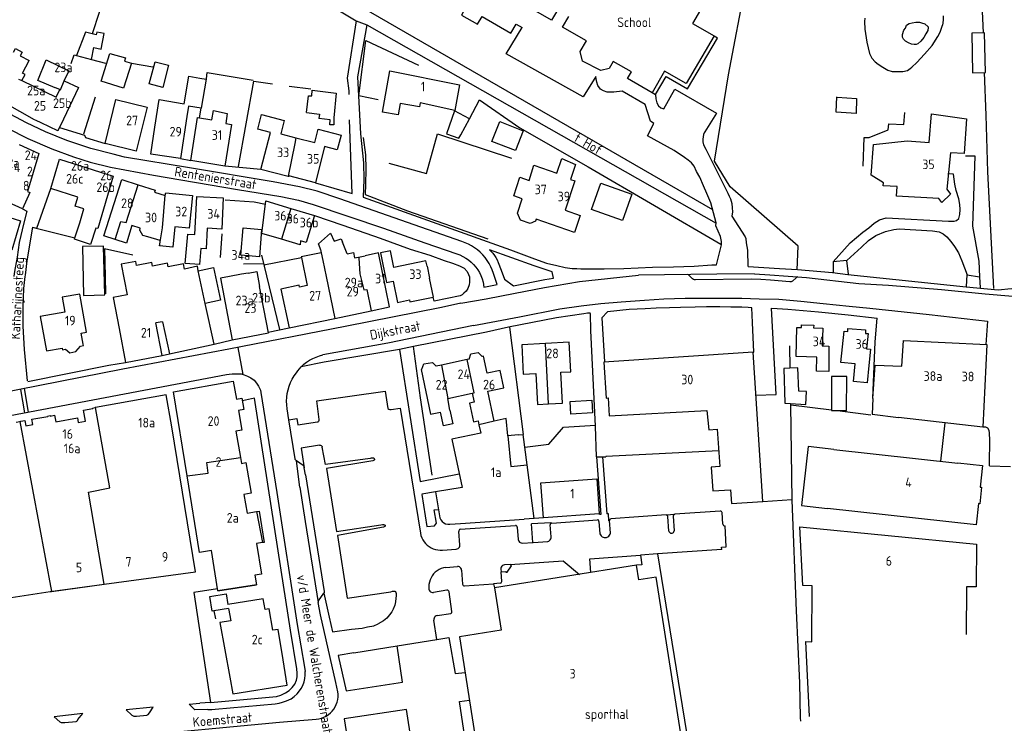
# Model space of a CAD drawing. Header units: metres. Extents: x 233829 to 239427, y 444283 to 448222.
# Tile 73 of 171: x 236238 to 236494, y 444884 to 445067. Entities that reach past the tile are written whole.
import ezdxf

# ---------------------------------------------------------------- set-up
doc = ezdxf.new("R2010")
doc.units = ezdxf.units.M
doc.header["$MEASUREMENT"] = 0
for name, color, linetype in [('DAKRAND', 4, 'Continuous'), ('DAKRAND-BYG', 4, 'Continuous'), ('FUNKTIEAAND', 253, 'Continuous'), ('HEG', 253, 'Continuous'), ('HEK', 253, 'Continuous'), ('HOOFDGEBOUW', 4, 'Continuous'), ('HUISNUMMER', 253, 'Continuous'), ('KANTVERH', 253, 'Continuous'), ('KANTWATER', 153, 'Continuous'), ('KNTONVERHARD', 253, 'Continuous'), ('MUUR', 253, 'Continuous'), ('OVLIJNOBJ', 253, 'Continuous'), ('RASTER', 253, 'Continuous'), ('STRAATNAAM', 253, 'Continuous'), ('TUSSENMUUR', 253, 'Continuous')]:
    doc.layers.add(name, color=color, linetype=linetype)
doc.styles.get("Standard").update_dxf_attribs({"font": 'iso.shx'})

msp = doc.modelspace()

# ---------------------------------------------------------------- linework, layer by layer
at = {"layer": 'DAKRAND'}
for p, q in [((236249.54, 445050.89), (236253.26, 445049.1)), ((236252.32, 445010.08), (236253.57, 445013.97)), ((236326.11, 445005.06), (236327.84, 445005.42)), ((236284.42, 445001.52), (236288.36, 445002.34)), ((236288.36, 445002.34), (236290.18, 444993.84)), ((236343.9, 445002.69), (236344.52, 444999.63)), ((236275.14, 444988.28), (236273.37, 444987.94)), ((236367.63, 444958.84), (236368.89, 444958.93)), ((236292.29, 444913.74), (236288.49, 444913.14))]:
    msp.add_line(p, q, dxfattribs=at)
for points in [[(236244.83, 445056.28), (236250.76, 445053.45), (236249.56, 445050.95)], [(236273.13, 445038.85), (236274.22, 445046.04), (236280.71, 445044.89), (236281.99, 445052.08), (236284.83, 445051.57), (236286.42, 445051.29), (236285.15, 445043.76)], [(236249.56, 445050.95), (236249.53, 445050.89), (236249.54, 445050.89)], [(236285.15, 445043.76), (236281.85, 445044.26), (236281.44, 445041.57)], [(236336.92, 445044.94), (236336.42, 445042.05), (236332.34, 445042.75), (236332.84, 445045.64)], [(236462.55, 445024.38), (236459.36, 445026.36), (236459.98, 445034.34), (236468.78, 445035.23), (236474.43, 445034.82), (236475.05, 445042.25), (236484.15, 445040.99), (236483.53, 445031.94)], [(236257.8, 445012.6), (236256.42, 445008.32), (236252.19, 445009.68), (236252.32, 445010.08)], [(236269.17, 445012), (236269.92, 445010.8), (236271.22, 445010.41), (236274.43, 445009.45), (236274.29, 445008.03)], [(236285.04, 445007.31), (236284.7, 445003.18), (236281, 445003.39), (236281.73, 445010.98), (236283.52, 445010.9)], [(236316.4, 445006.7), (236315.7, 445008.52), (236318.81, 445011.32), (236319.73, 445009.16), (236321.59, 445009.79), (236321.88, 445008.96)], [(236316.34, 445006.19), (236311.18, 445005.11), (236311.22, 445004.92)], [(236323.13, 445005.91), (236324.76, 445006.25), (236325.05, 445004.84), (236326.11, 445005.06)], [(236280.8, 445001.95), (236280.54, 445003.3), (236276.57, 445002.54), (236276.39, 445003.45), (236272.48, 445002.7), (236272.29, 445003.64), (236268.34, 445002.88), (236268.14, 445003.93), (236264.38, 445003.21), (236265.91, 444995.26), (236262.27, 444994.56), (236263.82, 444986.47)], [(236311.22, 445004.92), (236312.73, 444997.71), (236310.74, 444997.29)], [(236297.38, 445000.92), (236299.62, 445001.35), (236300.36, 444997.39)], [(236453.27, 444985.73), (236453.33, 444986.53), (236457.94, 444986.13), (236457.9, 444985.25)], [(236249.03, 444981.42), (236249.1, 444981), (236249.9, 444981.15), (236251, 444980.22), (236252.56, 444980.5), (236253.78, 444981.96), (236254.53, 444982.1), (236254.48, 444982.41)], [(236354.86, 444978.55), (236355.3, 444979.9), (236357.18, 444980.31), (236358.2, 444979.26)], [(236342.5, 444975.93), (236343.05, 444977.31), (236345.28, 444977.67), (236346.28, 444976.73)], [(236459.85, 444968.3), (236460.41, 444977), (236467.38, 444976.74)], [(236459.85, 444968.3), (236459.68, 444964.21), (236466.51, 444963.39)], [(236349.86, 444965.31), (236350.62, 444961.73), (236348.13, 444961.2), (236347.37, 444964.78)], [(236449.7, 444955.06), (236442.98, 444955.81), (236441.29, 444940.51), (236448.02, 444939.76)], [(236288.49, 444913.14), (236288.03, 444913.07), (236287.42, 444916.89), (236291.65, 444917.56), (236292.1, 444914.77)]]:
    msp.add_lwpolyline(points, dxfattribs=at)
at = {"layer": 'DAKRAND-BYG'}
for p, q in [((236252.77, 445057.43), (236256.64, 445056.4)), ((236352.67, 445036.83), (236354.92, 445041.01)), ((236438.38, 444967.04), (236442.41, 444966.74))]:
    msp.add_line(p, q, dxfattribs=at)
for points in [[(236256.82, 445063.09), (236255.1, 445063.52), (236252.77, 445057.43)], [(236256.64, 445056.4), (236257.26, 445059.48), (236259.15, 445059.09), (236259.95, 445063.14), (236257.99, 445063.52), (236257.82, 445062.85), (236256.82, 445063.09)], [(236489.12, 445053.05), (236488.89, 445063.34), (236485.54, 445063.27), (236485.76, 445052.98), (236489.12, 445053.05)], [(236265, 445048.91), (236259.14, 445050.73), (236261.39, 445057.96), (236265.45, 445056.83), (236265.22, 445055.98), (236267.01, 445055.44), (236265, 445048.91)], [(236275.16, 445049.12), (236271.67, 445050.04), (236273.18, 445055.82), (236276.68, 445054.9), (236275.16, 445049.12)], [(236312.58, 445042.6), (236313.07, 445046.99), (236313.92, 445046.92), (236314.05, 445048.46), (236320.3, 445047.68), (236319.67, 445041.28), (236319.67, 445039.44), (236318.63, 445039.41), (236318.66, 445040.7), (236315.78, 445041.06)], [(236312.58, 445042.6), (236315.92, 445042.18), (236315.78, 445041.06)], [(236354.92, 445041.01), (236351.06, 445043.04), (236348.99, 445037.06), (236352.17, 445035.92), (236352.67, 445036.83)], [(236366.86, 445032.72), (236360.78, 445035.11), (236362.8, 445040.25), (236368.88, 445037.86), (236366.86, 445032.72)], [(236394.76, 445014.6), (236386.66, 445017.47), (236389.08, 445024.27), (236397.17, 445021.4), (236394.76, 445014.6)], [(236300.89, 445012.25), (236300.31, 445005.16), (236295.48, 445005.55), (236296.06, 445012.64), (236300.89, 445012.25)], [(236260.08, 444995.25), (236259.78, 445007.93), (236254.29, 445007.8), (236254.59, 444995.12), (236260.08, 444995.25)], [(236438.26, 444976.21), (236436.71, 444976.15), (236436.95, 444967.15), (236438.38, 444967.04)], [(236442.41, 444966.74), (236442.55, 444970.18), (236440.58, 444970.26), (236440.34, 444976.3), (236438.26, 444976.21)], [(236452.99, 444965.18), (236453.02, 444974.07), (236449.08, 444974.08), (236449.04, 444965.19), (236452.99, 444965.18)], [(236381.11, 444967.52), (236386.73, 444967.87), (236386.94, 444964.64), (236381.32, 444964.29), (236381.11, 444967.52)]]:
    msp.add_lwpolyline(points, dxfattribs=at)
at = {"layer": 'HEG'}
for p, q in [((236308.01, 445049.43), (236313.66, 445048.76)), ((236254.69, 445037.05), (236257.68, 445046.68)), ((236489.16, 445041.97), (236489.62, 445027.21)), ((236459.85, 444968.3), (236460.39, 444983.01)), ((236345.19, 444948.43), (236342.23, 444968.48)), ((236450.63, 444965.18), (236459.32, 444964.11))]:
    msp.add_line(p, q, dxfattribs=at)
for points in [[(236294.84, 445028.58), (236298.89, 445050.77), (236303.75, 445050.12)], [(236333.96, 445029.43), (236343.74, 445026.82), (236346.6, 445037.05), (236365.86, 445030.73)], [(236327.32, 445036.16), (236327.91, 445031.64), (236327.99, 445027.91), (236327.93, 445023.89), (236327.78, 445021.31), (236338.79, 445017.05), (236359.69, 445009.78)], [(236438.38, 444966.69), (236438.46, 444966.69), (236449.04, 444965.38)]]:
    msp.add_lwpolyline(points, dxfattribs=at)
at = {"layer": 'HEK'}
for p, q in [((236267.07, 445055.48), (236272.57, 445054.47)), ((236489.62, 445027.21), (236491.17, 444996.89)), ((236342.23, 444968.48), (236340.37, 444981.79))]:
    msp.add_line(p, q, dxfattribs=at)
for points in [[(236440.15, 445001.77), (236440.42, 445007.88), (236422.73, 445023.34), (236418.68, 445029.96), (236422.27, 445052.41), (236426.87, 445076.54), (236433.94, 445113.78)], [(236240.53, 445083.65), (236260.46, 445074.22), (236256.82, 445063.09)], [(236331.2, 445045.9), (236326.16, 445047), (236328.01, 445061.38), (236341.64, 445054.92)], [(236286.52, 445051.34), (236286.76, 445053.02), (236298.65, 445051.07)]]:
    msp.add_lwpolyline(points, dxfattribs=at)
at = {"layer": 'HOOFDGEBOUW'}
for p, q in [((236238.59, 445058.29), (236238.13, 445057.37)), ((236238.13, 445057.37), (236240.44, 445056.15)), ((236281.44, 445041.57), (236279.79, 445030.7)), ((236483.53, 445031.94), (236479.97, 445032.14)), ((236307.79, 445026), (236300.68, 445027.84)), ((236308.48, 445017.69), (236314.61, 445015.85)), ((236323.13, 445005.91), (236321.88, 445008.96)), ((236297.38, 445000.92), (236295.63, 445000.59)), ((236292.51, 445000), (236290.21, 444999.57)), ((236295.63, 445000.59), (236292.51, 445000)), ((236302.65, 444985.35), (236300.36, 444997.39)), ((236290.18, 444993.84), (236286.24, 444993)), ((236319.9, 444989.13), (236329.38, 444991.11)), ((236244.95, 444980.68), (236249.03, 444981.42)), ((236459.23, 444981.13), (236458.79, 444976.93)), ((236354.32, 444978.43), (236347.62, 444977.02)), ((236354.86, 444978.55), (236354.32, 444978.43)), ((236347.62, 444977.02), (236346.28, 444976.73)), ((236378.71, 444975.16), (236381.28, 444975.29)), ((236281.52, 444948.22), (236277.99, 444970.06)), ((236359.67, 444970.24), (236363.87, 444971.13)), ((236361.33, 444962.44), (236359.67, 444970.24)), ((236349.29, 444968.32), (236355.65, 444969.67)), ((236349.86, 444965.31), (236349.29, 444968.32)), ((236257.71, 444965.98), (236257.57, 444965.96)), ((236237.01, 444962.19), (236237.98, 444962.35)), ((236367.63, 444958.84), (236364.91, 444958.65)), ((236369.92, 444951.11), (236368.89, 444958.93)), ((236371.76, 444937.17), (236369.92, 444951.11)), ((236352.57, 444935.82), (236369.17, 444936.99)), ((236371.76, 444937.17), (236369.17, 444936.99)), ((236259.96, 444920.08), (236283.65, 444923.32)), ((236246.22, 444918.19), (236259.91, 444920.07)), ((236259.91, 444920.07), (236259.96, 444920.08)), ((236245.92, 444918.15), (236246.22, 444918.19))]:
    msp.add_line(p, q, dxfattribs=at)
for points in [[(236409.82, 445075.09), (236416.18, 445071.41), (236412.88, 445065.79), (236418.54, 445062.52)], [(236377.78, 445069.26), (236376.22, 445066.62), (236369.76, 445070.35)], [(236418.54, 445062.52), (236411.26, 445050.13), (236405.68, 445053.35), (236402.4, 445047.76), (236396.01, 445051.46), (236397.03, 445053.2), (236392.33, 445055.92), (236391.22, 445054.03), (236389.05, 445053.53), (236384.29, 445056), (236383.71, 445058.48), (236385.35, 445061.26), (236379.15, 445064.84), (236380.73, 445067.55)], [(236236.37, 445058.29), (236236.89, 445059.23), (236238.59, 445058.29)], [(236238.54, 445050.91), (236239.36, 445052.48), (236238.7, 445052.83), (236240.44, 445056.15)], [(236248.38, 445048.6), (236247.3, 445049.04), (236247.18, 445049.08), (236242.65, 445050.94), (236244.83, 445056.28)], [(236332.84, 445045.64), (236334.18, 445053.45), (236352.3, 445049.84), (236351.15, 445043.16), (236342.1, 445045.1), (236341.9, 445044.09), (236336.92, 445044.94)], [(236238.54, 445050.91), (236247.45, 445046.65), (236248.38, 445048.6)], [(236253.26, 445049.1), (236249.34, 445040.89), (236248.32, 445038.76)], [(236248.32, 445038.76), (236247.92, 445037.94), (236247.89, 445037.87), (236243.57, 445039.93), (236242.24, 445040.57), (236241.86, 445040.75), (236234.19, 445045.07)], [(236271.14, 445044.03), (236268.3, 445032.56), (236260.17, 445034.59), (236262.99, 445046.05), (236271.14, 445044.03)], [(236293.05, 445039.53), (236291.32, 445028.72), (236282.43, 445030.15), (236284.22, 445041.33), (236287.96, 445040.73), (236288.35, 445043.18), (236291.95, 445042.36), (236291.54, 445039.77), (236293.05, 445039.53)], [(236300.68, 445027.84), (236303.17, 445037.47), (236299.86, 445038.32), (236300.82, 445042.08), (236306.77, 445040.56), (236305.88, 445037.08), (236309.79, 445036.08)], [(236279.79, 445030.7), (236279.78, 445030.66), (236272.06, 445031.83), (236273.13, 445038.85)], [(236309.79, 445036.08), (236314.71, 445034.82), (236315.61, 445038.3), (236321.54, 445036.78), (236320.56, 445032.96), (236317.25, 445033.8), (236314.87, 445024.39)], [(236237.8, 445034.32), (236242.93, 445031.95), (236239.97, 445022.09), (236240.58, 445021.81), (236238.66, 445017.63), (236235.1, 445019.27), (236234.1, 445015.93)], [(236479.97, 445032.14), (236479.08, 445022.69), (236480.05, 445021.42), (236477.76, 445019.23), (236476.96, 445020.28), (236465.93, 445020.9), (236466.17, 445023.41), (236462.48, 445023.61), (236462.55, 445024.38)], [(236253.57, 445013.97), (236254.63, 445017.56), (236252.41, 445018.27), (236253.11, 445020.66), (236246.09, 445022.92), (236248.33, 445030.53), (236262.29, 445026.05), (236258.29, 445012.45), (236257.8, 445012.6)], [(236383.71, 445015.86), (236382.25, 445011.45), (236372.24, 445014.91), (236372.06, 445014.36), (236370.7, 445013.79), (236368.19, 445014.66), (236367.43, 445016.49), (236368.67, 445020.23), (236366.45, 445021), (236368.05, 445025.82), (236370.41, 445025), (236371.7, 445028.91), (236377.66, 445026.84), (236378.94, 445030.7), (236382.51, 445029.15), (236381.22, 445025.23), (236382.33, 445024.84), (236379.8, 445017.22), (236383.71, 445015.86)], [(236262.83, 445009.6), (236259.85, 445010.55), (236264.51, 445025.19), (236268.8, 445023.83)], [(236268.8, 445023.83), (236273.16, 445022.44), (236273, 445021.94), (236275.76, 445021.06), (236275.8, 445021.17)], [(236314.87, 445024.39), (236307.97, 445026.18), (236307.92, 445025.96), (236307.79, 445026)], [(236275.8, 445021.17), (236275.98, 445021.76), (236282.93, 445021.05), (236282.07, 445012.55), (236278.3, 445012.93), (236277.77, 445007.67), (236274.29, 445008.03)], [(236283.52, 445010.9), (236284.02, 445020.77), (236290.91, 445020.43), (236290.5, 445012.35), (236286.68, 445012.54), (236286.42, 445007.24), (236285.04, 445007.31)], [(236306.08, 445009.7), (236300.97, 445011.23), (236302, 445019.64), (236308.48, 445017.69)], [(236234.1, 445015.93), (236234.05, 445015.77), (236238.22, 445014.52), (236235.93, 445006.9)], [(236314.61, 445015.85), (236312.5, 445008.83), (236311.02, 445009.28), (236310.89, 445008.25), (236306.08, 445009.7)], [(236269.17, 445012), (236269.31, 445012.59), (236267.17, 445013.27), (236265.71, 445008.69), (236262.83, 445009.6)], [(236316.4, 445006.7), (236316.25, 445006.64), (236316.34, 445006.19)], [(236329.38, 444991.11), (236334.17, 444992.11), (236331.24, 445006.13), (236327.84, 445005.42)], [(236343.9, 445002.69), (236343.61, 445004.08), (236335.26, 445002.38), (236334.39, 445006.66), (236331.79, 445006.13), (236333.35, 444998.48), (236335.07, 444998.84), (236336.2, 444993.29), (236339.32, 444993.93), (236339.42, 444993.42), (236345.51, 444994.66)], [(236284.42, 445001.52), (236284.18, 445002.67), (236280.8, 445001.95)], [(236290.21, 444999.57), (236293.24, 444983.57), (236302.65, 444985.35)], [(236345.51, 444994.66), (236345.53, 444994.67), (236344.52, 444999.63)], [(236310.74, 444997.29), (236310.64, 444997.77), (236305.89, 444996.77), (236308, 444986.65), (236319.9, 444989.13)], [(236254.48, 444982.41), (236253.95, 444985.31), (236255.36, 444985.56), (236253.58, 444995.44), (236249.02, 444994.61), (236249.71, 444990.77), (236243.33, 444989.62), (236244.95, 444980.68)], [(236275.14, 444988.28), (236276.92, 444979.92), (236288.51, 444982.4), (236286.24, 444993)], [(236263.82, 444986.47), (236265.51, 444977.69), (236274.99, 444979.51), (236273.37, 444987.94)], [(236448.38, 444975.32), (236445.14, 444975.44), (236445.22, 444979.02), (236439.87, 444979.22), (236440.06, 444986.81), (236441.27, 444986.76), (236441.29, 444987.48), (236444.43, 444987.36), (236444.41, 444986.68), (236446.78, 444986.59), (236446.66, 444982.01), (236448.34, 444981.94), (236448.38, 444975.32)], [(236455.25, 444977.31), (236451.53, 444977.7), (236452.38, 444985.83), (236453.27, 444985.73)], [(236381.28, 444975.29), (236380.89, 444982.92), (236374.72, 444982.61)], [(236457.9, 444985.25), (236458.56, 444985.18), (236458.14, 444981.24), (236459.23, 444981.13)], [(236467.38, 444976.74), (236467.81, 444983.37), (236489.44, 444982.36)], [(236374.72, 444982.61), (236368.54, 444982.29), (236368.93, 444974.66), (236372.19, 444974.82)], [(236431.21, 444941.58), (236428.7, 444980.32), (236389.83, 444977.8), (236390.43, 444968.43), (236390.95, 444968.46), (236391.25, 444963.79), (236416.67, 444965.17), (236417.16, 444960.2), (236419.36, 444960.34), (236419.99, 444950.66), (236417.79, 444950.52), (236418.19, 444944.29), (236422.82, 444944.59), (236423.05, 444941.05), (236431.21, 444941.58)], [(236489.44, 444982.36), (236488.45, 444960.87), (236466.51, 444963.39)], [(236363.87, 444971.13), (236362.93, 444975.59), (236359.54, 444974.87), (236358.59, 444979.34), (236358.2, 444979.26)], [(236342.5, 444975.93), (236342.33, 444975.89), (236344.8, 444964.23), (236347.37, 444964.78)], [(236375.51, 444966.92), (236379.12, 444967.1), (236378.71, 444975.16)], [(236458.79, 444976.93), (236458.32, 444972.4), (236454.77, 444972.77), (236455.25, 444977.31)], [(236277.99, 444970.06), (236293.5, 444972.79), (236294.32, 444968.15), (236295.76, 444968.4), (236296.27, 444965.48), (236294.83, 444965.23), (236295.73, 444960.1), (236294.15, 444959.82), (236295.35, 444952.98)], [(236372.19, 444974.82), (236372.6, 444966.77), (236375.51, 444966.92)], [(236283.65, 444923.32), (236277.53, 444960.97), (236276.05, 444969.26), (236257.71, 444965.98)], [(236355.65, 444969.67), (236356.14, 444967.38), (236354.95, 444967.13), (236355.99, 444962.27), (236357.17, 444962.52), (236357.38, 444961.52)], [(236241.12, 444962.91), (236245.25, 444963.65), (236245.23, 444963.76), (236245.87, 444963.87), (236245.89, 444963.76), (236247.04, 444963.97), (236247.34, 444962.3), (236252.98, 444963.3), (236253.2, 444962.08), (236255.07, 444962.41), (236254.55, 444965.32), (236256.99, 444965.75), (236256.97, 444965.85), (236257.57, 444965.96)], [(236237.98, 444962.35), (236238.25, 444962.4), (236239.33, 444962.59), (236239.57, 444961.25), (236241.36, 444961.57), (236241.12, 444962.91)], [(236364.91, 444958.65), (236364.45, 444963.16), (236361.33, 444962.44)], [(236357.38, 444961.52), (236357.85, 444959.33), (236350.36, 444957.73), (236353.03, 444945.23), (236346.08, 444944.04), (236347.18, 444937.33), (236347.44, 444936.81), (236347.79, 444936.39), (236348.22, 444936.02), (236348.73, 444935.78), (236349.26, 444935.65), (236349.84, 444935.63), (236352.57, 444935.82)], [(236449.7, 444955.06), (236481.92, 444951.51), (236481.93, 444951.61), (236488.36, 444950.9), (236487.74, 444945.29), (236488.07, 444945.25), (236487.6, 444940.97), (236487.26, 444941.01), (236486.65, 444935.5), (236448.02, 444939.76)], [(236295.35, 444952.98), (236295.62, 444951.46), (236296.77, 444951.66), (236298.17, 444943.72), (236296.29, 444943.38), (236297.14, 444938.56), (236299.53, 444938.92)], [(236289.5, 444918.37), (236287.81, 444928.81), (236284.74, 444928.34), (236281.52, 444948.22)], [(236373.49, 444946.43), (236388.02, 444947.49), (236388.68, 444938.35), (236374.15, 444937.29), (236373.49, 444946.43)], [(236299.53, 444938.92), (236300.21, 444939.03), (236301.52, 444930.95), (236301.09, 444930.89)], [(236443.38, 444885.74), (236442.4, 444905.15), (236443.91, 444905.14), (236444.01, 444919.69), (236441.65, 444919.71), (236440.86, 444934.94), (236486.73, 444930.47), (236486.65, 444919.38), (236484.15, 444919.4), (236484.06, 444907.02)], [(236301.09, 444930.89), (236299.52, 444930.65), (236300.81, 444922.67), (236299.13, 444922.41), (236299.54, 444919.89)], [(236405.99, 444876.48), (236405.37, 444880.48), (236409.87, 444881.19), (236403.49, 444921.91), (236398.98, 444921.2), (236398.39, 444924.99), (236361.42, 444919.11), (236363.15, 444908.1), (236352.35, 444906.38), (236358.94, 444864.34), (236376.19, 444867.08), (236375.48, 444871.63), (236376.45, 444871.78)], [(236299.54, 444919.89), (236299.54, 444919.89), (236289.5, 444918.35), (236289.5, 444918.37)], [(236230.76, 444918.3), (236231.19, 444915.96), (236245.92, 444918.15)], [(236306.45, 444900.42), (236305.19, 444908.32), (236303.81, 444908.1), (236302.81, 444913.65), (236301.76, 444913.48), (236301.27, 444916.23), (236292.1, 444914.77)], [(236292.29, 444913.74), (236292.86, 444910.54), (236290.01, 444910.09), (236292.57, 444895.89)], [(236292.57, 444895.89), (236293.35, 444891.59), (236307.5, 444893.85), (236306.45, 444900.42)]]:
    msp.add_lwpolyline(points, dxfattribs=at)
at = {"layer": 'KANTVERH'}
for p, q in [((236364.51, 445057.91), (236368.63, 445064.71)), ((236279.79, 445030.7), (236282.43, 445030.15)), ((236300.68, 445027.84), (236291.32, 445028.72)), ((236242.42, 445012.56), (236246.09, 445022.92)), ((236412.91, 444999.42), (236411.97, 445000.36)), ((236428.21, 444999.32), (236413.67, 444999.16)), ((236438.2, 444998.65), (236433.23, 444999.08)), ((236439.9, 444999.68), (236438.94, 444998.84)), ((236352.7, 444993.13), (236347.65, 444991.95)), ((236347.65, 444991.95), (236322.64, 444987.01)), ((236322.64, 444987.01), (236292.33, 444981.15)), ((236302.6, 444985.54), (236308, 444986.65)), ((236288.51, 444982.4), (236293.24, 444983.57)), ((236292.33, 444981.15), (236264.77, 444975.97)), ((236294.73, 444981.61), (236296.01, 444974.58)), ((236336.74, 444981.07), (236317.15, 444977.74)), ((236274.99, 444979.51), (236276.92, 444979.92)), ((236317.15, 444977.74), (236311.19, 444976.56)), ((236264.77, 444975.97), (236218.58, 444966.82)), ((236238.15, 444970.7), (236239.21, 444964.61)), ((236239.13, 444970.89), (236240.2, 444964.79)), ((236307.97, 444962.77), (236307.51, 444965.67)), ((236336.92, 444965.82), (236342.15, 444933.3)), ((236309.57, 444952.66), (236307.97, 444962.77)), ((236478.52, 444962.01), (236477.42, 444952.01)), ((236309.96, 444952.16), (236309.81, 444952.27)), ((236311.67, 444950.93), (236309.96, 444952.16)), ((236310.79, 444945.29), (236309.96, 444952.16)), ((236387.98, 444953.13), (236389.08, 444938.22)), ((236387.98, 444953.13), (236390.39, 444953.13)), ((236389.55, 444953.13), (236390.63, 444938.34)), ((236311.94, 444950.32), (236311.91, 444950.55)), ((236312.26, 444948.48), (236311.94, 444950.32)), ((236490.18, 444950.84), (236495.64, 444950.65)), ((236312.26, 444948.48), (236317.13, 444918.15)), ((236342.13, 444946.72), (236352.27, 444948.77)), ((236346.08, 444944.04), (236342.52, 444943.43)), ((236374.15, 444937.29), (236371.77, 444937.14)), ((236376.32, 444935.96), (236388.18, 444936.82)), ((236391.04, 444938.37), (236390.63, 444938.34)), ((236406.11, 444938.07), (236408.3, 444938.23)), ((236420.79, 444935.65), (236420.61, 444938.67)), ((236352.52, 444934.34), (236366.89, 444935.33)), ((236367.34, 444934.92), (236367.62, 444931.72)), ((236371.39, 444930.94), (236371.04, 444935.75)), ((236376.14, 444932.34), (236375.91, 444935.47)), ((236388.6, 444936.36), (236388.83, 444933.15)), ((236391.56, 444933.37), (236391.33, 444936.59)), ((236352.4, 444930.26), (236352.13, 444933.8)), ((236347.91, 444928.93), (236351.49, 444929.18)), ((236403.78, 444928), (236399.36, 444927.59)), ((236348.77, 444924.41), (236351.79, 444924.65)), ((236363.1, 444923.99), (236363.15, 444923.33)), ((236352.88, 444923.74), (236353.14, 444920.08)), ((236245.92, 444918.15), (236259.91, 444920.07)), ((236362.93, 444920.3), (236361.21, 444920.19)), ((236315.68, 444915.79), (236317.03, 444917.72)), ((236349.08, 444918.5), (236345.57, 444917.93)), ((236350.38, 444912.97), (236349.61, 444918.12)), ((236346.5, 444911.91), (236350.05, 444912.47)), ((236346.46, 444905.74), (236345.67, 444910.74)), ((236346.46, 444905.74), (236349.6, 444906.24)), ((236324.82, 444902.28), (236336.09, 444904.08)), ((236336.09, 444904.08), (236346.46, 444905.74)), ((236265.04, 444880.43), (236305.51, 444884.2)), ((236305.51, 444884.2), (236315.1, 444885.01))]:
    msp.add_line(p, q, dxfattribs=at)
for points in [[(236350.86, 445076.68), (236356.07, 445073.73), (236352.87, 445067.88), (236356.98, 445065.58), (236358.23, 445067.56), (236365.67, 445063.27), (236367.06, 445065.6), (236368.63, 445064.71)], [(236325.48, 445066.41), (236323.08, 445051.54), (236323.55, 445048.25), (236323.58, 445047.31)], [(236328.26, 445065.42), (236325.82, 445051.93), (236326.11, 445047), (236326.6, 445037.1), (236327.38, 445029.57), (236327.48, 445025.2), (236327.29, 445020.67), (236365.63, 445006.97), (236371.8, 445004.57), (236374.92, 445003.47), (236377.61, 445002.86), (236379.79, 445002.36), (236381.63, 445002.11), (236382.82, 445002.1), (236383.86, 445002.05), (236389.97, 445001.98), (236395.09, 445002.06), (236402.55, 445002.44), (236407.96, 445002.57), (236413.38, 445002.7), (236417.95, 445003.03), (236419.14, 445003.03)], [(236403.28, 445047.29), (236406.03, 445051.96), (236411.64, 445048.81), (236419.38, 445061.96), (236418.52, 445062.46)], [(236419.14, 445003.03), (236420.45, 445008.29), (236420.5, 445009.14), (236420.16, 445010.43), (236419.57, 445011.82), (236418.98, 445013.22), (236419.08, 445013.96), (236417.7, 445019.13), (236416.67, 445021.57), (236415.78, 445023.56), (236414.79, 445025.85), (236413.95, 445027.34), (236413.36, 445028.69), (236412.62, 445029.53), (236411.83, 445030.23), (236410.88, 445030.93), (236408.11, 445032.73), (236401.26, 445036.53), (236402.86, 445039.8), (236401.97, 445040.4), (236400.59, 445044.72), (236394.59, 445048.17), (236392.45, 445047.93), (236390.76, 445047.94), (236389.77, 445048.29), (236388.98, 445048.69), (236388.33, 445049.63), (236388.04, 445050.53), (236387.89, 445051.42), (236387.8, 445051.97), (236384.5, 445046.66), (236364.51, 445057.91)], [(236352.93, 445009.12), (236335.37, 445015.28), (236321.22, 445020.2), (236315.29, 445022.15), (236310.71, 445023.34), (236303.85, 445024.59), (236282.11, 445028.27), (236265.19, 445031.06), (236262.29, 445031.84), (236256.48, 445033.31), (236250.22, 445035.37), (236244.68, 445037.58), (236239.77, 445039.91), (236220.22, 445050.21)], [(236218.61, 445047.07), (236234.8, 445038.6), (236240.09, 445035.88), (236246.36, 445033.19), (236251.94, 445031.13), (236256.27, 445029.76), (236261.62, 445028.45), (236272.78, 445026.34), (236294.61, 445022.66), (236305.84, 445020.81), (236310.46, 445019.83), (236314.3, 445018.76), (236332.55, 445012.56), (236343.32, 445008.81), (236351.62, 445005.92)], [(236402.42, 445047.81), (236403.28, 445047.29), (236403.38, 445046.16), (236403.67, 445045.16), (236404.07, 445044.37), (236404.66, 445043.87), (236405.46, 445043.57), (236408.3, 445048.68), (236419.17, 445042.43), (236416.12, 445037.62), (236415.97, 445037.32), (236415.77, 445036.88), (236415.67, 445036.28), (236415.57, 445035.73), (236415.61, 445035.04), (236415.81, 445034.24), (236416.35, 445033.1), (236421.79, 445022.35)], [(236314.87, 445024.39), (236324.42, 445021.58), (236323.69, 445040.69)], [(236248.32, 445038.76), (236254.84, 445036.7), (236255.07, 445036.1), (236260.16, 445034.6)], [(236483.87, 445031.35), (236486.3, 445031.39), (236485.7, 445013.11), (236487.36, 445004.01), (236487.55, 444999.95)], [(236449.5, 445003.83), (236453.89, 445008.78), (236457.18, 445011.51), (236458.77, 445012.65), (236460.17, 445013.88), (236461.56, 445014.77), (236463.3, 445015.22), (236479.49, 445014.37), (236480.14, 445014.37), (236480.93, 445014.41), (236481.58, 445014.56), (236482.18, 445015.06), (236482.43, 445016.1), (236482.53, 445017.39), (236482.44, 445018.73), (236482.14, 445020.17), (236481.5, 445022.36), (236481.11, 445024), (236480.77, 445026.64), (236479.28, 445026.69)], [(236421.79, 445022.35), (236422.08, 445021.7), (236422.43, 445020.91), (236422.82, 445020.16), (236423.17, 445018.97), (236423.26, 445017.87), (236423.31, 445016.83), (236423.11, 445015.69), (236426.62, 445010.36), (236426.77, 445009.91), (236426.91, 445008.77), (236427.2, 445006.88), (236427.29, 445002.61)], [(236291.36, 445019.96), (236298.91, 445019.4), (236301.9, 445018.85)], [(236427.39, 445002.61), (236435.58, 445002.09), (236440.25, 445001.82), (236449.3, 445001.1), (236453.27, 445000.54), (236484.11, 444997.31), (236492.36, 444996.59), (236495.74, 444996.88), (236501.64, 444996.32), (236512.47, 444995.34), (236517.24, 444994.97), (236520.17, 444995.06), (236522.66, 444995.35), (236525.54, 444995.99), (236527.98, 444996.78), (236530.22, 444997.77), (236532.76, 444999.1), (236535.45, 445000.98), (236537.64, 445002.76), (236541.23, 445006.92), (236544.22, 445010.79), (236550.3, 445020.44)], [(236238.66, 445017.63), (236239.79, 445017.03), (236239.03, 445013.97)], [(236239.03, 445013.97), (236237.83, 445008.82), (236237.3, 445005.05), (236236.8, 445002.28), (236236.51, 445000.79), (236236.46, 445000)], [(236314.61, 445015.85), (236321.96, 445013.38), (236331.68, 445009.99), (236339.53, 445007.14), (236344.66, 445005.53), (236348.32, 445004.21), (236350.54, 445003.47), (236352.31, 445002.78), (236353.54, 445002.16), (236354.32, 445001.35), (236354.7, 445000.55), (236354.93, 444999.9), (236354.97, 444999.15), (236354.96, 444998.55), (236354.84, 444997.86), (236354.52, 444996.87), (236354.06, 444996.18), (236353.5, 444995.65), (236353.05, 444995.26), (236352.54, 444995.02), (236345.76, 444993.6), (236345.51, 444994.66)], [(236239.4, 445000), (236239.44, 445000.38), (236239.92, 445004.1), (236241.37, 445012.83), (236242.42, 445012.56)], [(236453.08, 445004.22), (236456.87, 445007.68), (236458.71, 445009.37), (236460.6, 445010.7), (236463.09, 445011.74), (236465.23, 445012.23), (236466.62, 445012.42), (236475.31, 445011.9), (236477.05, 445011.64), (236478.14, 445011.09), (236479.08, 445010.3), (236480.07, 445009.1), (236481.01, 445007.81), (236482.1, 445006.21), (236482.99, 445004.12), (236484.37, 445000.44)], [(236361.15, 445000.84), (236360.84, 445001.72), (236360.46, 445002.57), (236360.03, 445003.4), (236359.53, 445004.19), (236358.98, 445004.94), (236358.37, 445005.64), (236357.71, 445006.31), (236357.01, 445006.92), (236356.27, 445007.47), (236355.48, 445007.98), (236354.66, 445008.42), (236353.81, 445008.8), (236352.93, 445009.12)], [(236351.62, 445005.92), (236352.44, 445005.62), (236353.23, 445005.25), (236353.98, 445004.81), (236354.7, 445004.31), (236355.37, 445003.76), (236355.99, 445003.14), (236356.56, 445002.48), (236357.07, 445001.77), (236357.52, 445001.03), (236357.9, 445000.24), (236358.22, 444999.43), (236358.46, 444998.59)], [(236362.42, 445003.69), (236363.2, 445001.64), (236364.04, 444999.3), (236366.39, 444997.6), (236374.56, 444999.24), (236376.76, 444999.61), (236376.46, 445001.19), (236371.72, 445002.82), (236360.15, 445006.99), (236360.99, 445006.05)], [(236360.99, 445006.05), (236361.43, 445005.51), (236361.82, 445004.93), (236362.15, 445004.33), (236362.42, 445003.69)], [(236453.52, 445000.59), (236453.08, 445004.22), (236449.5, 445003.83), (236449.54, 445001.1)], [(236358.46, 444998.59), (236358.7, 444997.25), (236362.14, 444997.9), (236361.15, 445000.84)], [(236429.02, 445000.71), (236419.24, 445000.65), (236398.85, 445000.35)], [(236429.02, 445000.71), (236433.05, 445000.45), (236442.54, 444999.73), (236456.19, 444998.24), (236463.89, 444997.77), (236477.7, 444996.64), (236489.03, 444995.56), (236511.68, 444993.6), (236515.25, 444993.29), (236518.93, 444993.13), (236521.11, 444993.22), (236523.25, 444993.46), (236524.89, 444993.71), (236526.09, 444994.1), (236527.68, 444994.69), (236528.82, 444995.09), (236530.02, 444995.58), (236530.91, 444995.92), (236532.1, 444996.42), (236533.25, 444997.06), (236534.39, 444997.8), (236535.84, 444998.74), (236537.28, 444999.83), (236537.48, 445000)], [(236240.04, 444972.88), (236239.23, 444981.05), (236238.86, 444987.12), (236238.87, 444992.29), (236239.07, 444996.86), (236239.4, 445000)], [(236352.7, 444993.13), (236359.25, 444994.23), (236366.8, 444995.68), (236374.44, 444997.18), (236383.51, 444998.74), (236398.85, 445000.35)], [(236411.97, 445000.36), (236411.86, 445000.46), (236411.73, 445000.54)], [(236413.67, 444999.16), (236413.4, 444999.19), (236413.14, 444999.28), (236412.91, 444999.42)], [(236433.23, 444999.08), (236430.72, 444999.22), (236428.21, 444999.32)], [(236438.94, 444998.84), (236438.78, 444998.73), (236438.6, 444998.66), (236438.4, 444998.63), (236438.2, 444998.65)], [(236440.29, 444999.9), (236440.08, 444999.81), (236439.9, 444999.68)], [(236484.18, 444997.41), (236484.37, 445000.44), (236487.56, 444999.95), (236487.69, 444997.05)], [(236355.99, 444987.28), (236367.92, 444989.53), (236378.46, 444991.58), (236383.93, 444992.41), (236389.1, 444993.04), (236394.37, 444993.47), (236400.48, 444993.9), (236405.45, 444994.18), (236411.02, 444994.36), (236415.89, 444994.35), (236421, 444994.38), (236425.72, 444994.37), (236430.24, 444994.25), (236435.36, 444994.09), (236441.12, 444993.57), (236446.89, 444993.01), (236453.69, 444992.34), (236459.01, 444991.78), (236474.5, 444990.19), (236489.65, 444988.4), (236489.17, 444982.38)], [(236387.98, 444953.13), (236387.72, 444961.17), (236386.44, 444985.96), (236386.39, 444990.34), (236386.27, 444990.49), (236386.04, 444990.52), (236385.6, 444990.49), (236384.63, 444990.35)], [(236428.7, 444980.32), (236428.91, 444980.35), (236428.51, 444988.07), (236428.34, 444991.86), (236427.43, 444991.93), (236425.78, 444992.03), (236422.93, 444992.08), (236420, 444992.11), (236416.56, 444992.11), (236413.57, 444992.05), (236409.78, 444991.93), (236406.9, 444991.9), (236403.46, 444991.78), (236400.58, 444991.63), (236396.44, 444991.43), (236390.83, 444990.83), (236389.32, 444989.26), (236390.02, 444977.82)], [(236429.42, 444969.19), (236434.69, 444969.34), (236433.45, 444991.82), (236434.94, 444991.74), (236437.7, 444991.52), (236445.65, 444990.83), (236453.37, 444990.06), (236460.97, 444989.2)], [(236384.63, 444990.35), (236377.54, 444989.27), (236365.07, 444986.82), (236359.36, 444985.55), (236340.37, 444981.79)], [(236355.99, 444987.28), (236333.7, 444982.69), (236316.79, 444979.63)], [(236340.37, 444981.79), (236336.74, 444981.07), (236342.13, 444946.72)], [(236240.09, 444972.77), (236261.11, 444976.95), (236265.51, 444977.69)], [(236311.19, 444976.56), (236311.86, 444977.2), (236312.59, 444977.77), (236313.36, 444978.28), (236314.17, 444978.72), (236315.02, 444979.1), (236315.89, 444979.4), (236316.79, 444979.63)], [(236309.91, 444975), (236310.3, 444975.55), (236310.73, 444976.07), (236311.19, 444976.56)], [(236185.55, 444954.47), (236291.75, 444974.53), (236292.4, 444974.64), (236293.19, 444974.69), (236293.89, 444974.74), (236294.72, 444974.74), (236295.54, 444974.7), (236296.36, 444974.49), (236297.24, 444974.13), (236298.05, 444973.65), (236298.9, 444973.09), (236299.54, 444972.29), (236300.09, 444971.49), (236300.55, 444970.52), (236300.7, 444969.84), (236304.85, 444943.93), (236310.11, 444909.56), (236312.04, 444898.5), (236312.2, 444897.35)], [(236307.51, 444965.67), (236307.4, 444966.65), (236307.37, 444967.64), (236307.42, 444968.63), (236307.55, 444969.61), (236307.76, 444970.58), (236308.04, 444971.53), (236308.4, 444972.45), (236308.84, 444973.34), (236309.34, 444974.19), (236309.91, 444975)], [(236315.88, 444962.9), (236315.21, 444967.69), (236333, 444970.24), (236333.7, 444965.74)], [(236287.55, 444889.34), (236304.72, 444890.87), (236305.87, 444891.27), (236307.11, 444891.82), (236308.02, 444892.43), (236308.85, 444893.24), (236309.53, 444894.09), (236309.98, 444895.11), (236310.11, 444895.99), (236310.11, 444896.93), (236310.04, 444898.08), (236308.42, 444908.1), (236305.97, 444923.72), (236298.99, 444968.37), (236295.87, 444967.74)], [(236333.7, 444965.74), (236333.93, 444965.53), (236334.25, 444965.47), (236334.58, 444965.5), (236336.92, 444965.82)], [(236307.97, 444962.77), (236310.05, 444963.11), (236310.32, 444961.45), (236315.37, 444962.22)], [(236315.37, 444962.22), (236315.55, 444962.28), (236315.7, 444962.39), (236315.81, 444962.54), (236315.87, 444962.71), (236315.88, 444962.9)], [(236490.18, 444950.84), (236490.2, 444958.12), (236490.18, 444958.67), (236490.18, 444959.38), (236490.07, 444960.04), (236489.75, 444960.61), (236489.17, 444960.9), (236488.45, 444960.87)], [(236315.97, 444956.16), (236311.18, 444955.4), (236311.94, 444950.32)], [(236315.97, 444956.16), (236316.15, 444956.16), (236316.33, 444956.11), (236316.48, 444956), (236316.59, 444955.85), (236316.65, 444955.68)], [(236330.24, 444952.59), (236330.21, 444952.64), (236330.12, 444952.7), (236330.03, 444952.79), (236329.98, 444952.82), (236329.8, 444952.85), (236329.65, 444952.85), (236329.39, 444952.8), (236329.09, 444952.77), (236317.48, 444951.17), (236316.65, 444955.68)], [(236419.73, 444954.72), (236390.39, 444953.27), (236390.39, 444953.13)], [(236309.81, 444952.27), (236309.7, 444952.38), (236309.61, 444952.51), (236309.57, 444952.66)], [(236330.24, 444952.59), (236330.24, 444952.5), (236330.21, 444952.41), (236330.12, 444952.32), (236330, 444952.23), (236329.79, 444952.12), (236317.77, 444950.17), (236320.36, 444933.76), (236331.88, 444935.48), (236332.29, 444935.56), (236332.56, 444935.56), (236332.7, 444935.53), (236332.85, 444935.53), (236332.97, 444935.41), (236333, 444935.29), (236332.97, 444935.15), (236332.94, 444935.06), (236332.76, 444934.97), (236332.58, 444934.91), (236320.61, 444932.76), (236323.11, 444916.47), (236334.44, 444918.13), (236334.94, 444918.27), (236335.29, 444918.3), (236335.52, 444918.27), (236335.73, 444918.18), (236335.81, 444917.94), (236335.84, 444917.62), (236335.84, 444917.06), (236335.8, 444916.47), (236335.73, 444915.51), (236335.55, 444914.6)], [(236311.91, 444950.55), (236311.86, 444950.7), (236311.78, 444950.83), (236311.67, 444950.93)], [(236310.79, 444945.29), (236312.18, 444936.38), (236315.58, 444915.34)], [(236342.53, 444943.36), (236343.84, 444935.06), (236345.82, 444935.22), (236346.38, 444935.96), (236345.74, 444939.38), (236346.82, 444939.52)], [(236388.6, 444936.36), (236388.57, 444936.52), (236388.48, 444936.67), (236388.35, 444936.77), (236388.18, 444936.82)], [(236389.08, 444938.22), (236388.75, 444938.2), (236388.68, 444938.35)], [(236391.34, 444936.78), (236391.33, 444936.59), (236391.17, 444936.57), (236391.04, 444938.37)], [(236391.72, 444937.05), (236391.56, 444937.01), (236391.43, 444936.92), (236391.34, 444936.78)], [(236406.8, 444933.86), (236406.54, 444937.66), (236406.51, 444937.77), (236406.46, 444937.85), (236406.39, 444937.94), (236406.3, 444938), (236406.21, 444938.04), (236406.11, 444938.07), (236391.72, 444937.05)], [(236420.09, 444939.04), (236408.3, 444938.23), (236408.18, 444938.2), (236408.08, 444938.15), (236408.01, 444938.08), (236407.95, 444937.96), (236407.92, 444937.87), (236407.91, 444937.75), (236408.15, 444933.91)], [(236420.61, 444938.67), (236420.53, 444938.83), (236420.42, 444938.95), (236420.26, 444939.02), (236420.09, 444939.04)], [(236352.52, 444934.34), (236352.36, 444934.26), (236352.23, 444934.14), (236352.15, 444933.98), (236352.13, 444933.8)], [(236367.34, 444934.92), (236367.29, 444935.08), (236367.19, 444935.21), (236367.05, 444935.3), (236366.89, 444935.33)], [(236376.32, 444935.96), (236376.08, 444936.04), (236371.04, 444935.75)], [(236376.32, 444935.96), (236376.15, 444935.91), (236376.02, 444935.8), (236375.93, 444935.65), (236375.91, 444935.47)], [(236420.52, 444929.05), (236420.48, 444929.67), (236421.7, 444929.78), (236421.39, 444935.21)], [(236420.79, 444935.65), (236420.86, 444935.46), (236421, 444935.31), (236421.19, 444935.22), (236421.39, 444935.21)], [(236342.15, 444933.3), (236342.3, 444932.71), (236342.52, 444932.14), (236342.79, 444931.6), (236343.13, 444931.09), (236343.52, 444930.62), (236343.96, 444930.2), (236344.44, 444929.83), (236344.96, 444929.52), (236345.52, 444929.27), (236346.1, 444929.09), (236346.7, 444928.97), (236347.3, 444928.91), (236347.91, 444928.93)], [(236367.62, 444931.72), (236367.67, 444931.47), (236367.78, 444931.23), (236367.94, 444931.03), (236368.15, 444930.88), (236368.39, 444930.78), (236368.65, 444930.75)], [(236375.3, 444931.2), (236375.55, 444931.27), (236375.77, 444931.41), (236375.95, 444931.6), (236376.08, 444931.83), (236376.14, 444932.08), (236376.14, 444932.34)], [(236388.83, 444933.15), (236388.96, 444932.86), (236389.15, 444932.61), (236389.39, 444932.41), (236389.67, 444932.27), (236389.97, 444932.2), (236390.29, 444932.19), (236390.59, 444932.25), (236390.88, 444932.37), (236391.13, 444932.56), (236391.33, 444932.8), (236391.48, 444933.07), (236391.56, 444933.37)], [(236406.8, 444933.86), (236406.87, 444933.66), (236407, 444933.48), (236407.18, 444933.36), (236407.39, 444933.3), (236407.61, 444933.31), (236407.81, 444933.38), (236407.98, 444933.52), (236408.09, 444933.7), (236408.15, 444933.91)], [(236351.49, 444929.18), (236351.76, 444929.22), (236352, 444929.33), (236352.2, 444929.51), (236352.33, 444929.73), (236352.4, 444929.99), (236352.4, 444930.26)], [(236368.65, 444930.75), (236371.45, 444930.94), (236375.3, 444931.2)], [(236420.52, 444929.05), (236403.78, 444928), (236411.89, 444878.35)], [(236386.52, 444923.1), (236386.18, 444926.64), (236399.36, 444927.59), (236399.77, 444925.12), (236398.39, 444924.99)], [(236348.77, 444924.41), (236348.17, 444924.3), (236347.59, 444924.12), (236347.04, 444923.87), (236346.52, 444923.55), (236346.04, 444923.18), (236345.61, 444922.75), (236345.24, 444922.27), (236344.93, 444921.75), (236344.68, 444921.19), (236344.5, 444920.61), (236344.4, 444920.01), (236344.36, 444919.41), (236344.4, 444918.8)], [(236352.88, 444923.74), (236352.82, 444923.99), (236352.69, 444924.22), (236352.51, 444924.41), (236352.29, 444924.55), (236352.05, 444924.64), (236351.79, 444924.65)], [(236362.93, 444920.3), (236363.21, 444920.47), (236363.35, 444920.77), (236363.15, 444923.33), (236364.34, 444923.39), (236364.37, 444923.2), (236364.69, 444923.21), (236365.89, 444924.85), (236365.48, 444925.23), (236364.01, 444925.11)], [(236364.01, 444925.11), (236363.75, 444925.05), (236363.52, 444924.92), (236363.33, 444924.74), (236363.18, 444924.52), (236363.11, 444924.26), (236363.1, 444923.99)], [(236365.48, 444925.23), (236379.27, 444926.17), (236383.56, 444922.63)], [(236289.42, 444918.86), (236283.25, 444917.89), (236287.55, 444889.34), (236284.82, 444889.13)], [(236344.4, 444918.8), (236344.47, 444918.54), (236344.61, 444918.3), (236344.8, 444918.12), (236345.04, 444917.98), (236345.3, 444917.92), (236345.57, 444917.93)], [(236353.14, 444920.08), (236353.19, 444919.9), (236353.31, 444919.76), (236353.47, 444919.66), (236353.65, 444919.63)], [(236353.65, 444919.63), (236361.21, 444920.19), (236361.42, 444919.11)], [(236317.13, 444918.15), (236317.13, 444918), (236317.1, 444917.85), (236317.03, 444917.72)], [(236317.03, 444917.72), (236318.41, 444911.53), (236319.32, 444907.7), (236324.26, 444908.37)], [(236349.61, 444918.12), (236349.54, 444918.28), (236349.42, 444918.41), (236349.26, 444918.49), (236349.08, 444918.5)], [(236315.68, 444915.79), (236315.61, 444915.65), (236315.57, 444915.5), (236315.58, 444915.34)], [(236320.67, 444892.14), (236320.2, 444894.51), (236316.16, 444912.14), (236315.58, 444915.34)], [(236335.55, 444914.6), (236335.1, 444913.6), (236334.71, 444912.87), (236334.15, 444912.08), (236333.44, 444911.24), (236332.58, 444910.54), (236331.19, 444909.76)], [(236346.5, 444911.91), (236346.25, 444911.84), (236346.02, 444911.7), (236345.84, 444911.5), (236345.71, 444911.27), (236345.66, 444911.01), (236345.67, 444910.74)], [(236350.05, 444912.47), (236350.2, 444912.53), (236350.32, 444912.65), (236350.38, 444912.8), (236350.38, 444912.97)], [(236324.26, 444908.37), (236327.04, 444908.62), (236328.45, 444908.96), (236330.04, 444909.27), (236331.19, 444909.76)], [(236349.6, 444906.24), (236351.17, 444896.9), (236353.8, 444897.15)], [(236322.85, 444892.33), (236337.49, 444894.58), (236336.09, 444904.08)], [(236324.82, 444902.28), (236320.74, 444901.58), (236322.85, 444892.33)], [(236286.92, 444887.55), (236287.39, 444887.49), (236287.89, 444887.52), (236288.83, 444887.6), (236304.38, 444889.02), (236305.44, 444889.19), (236306.35, 444889.39), (236307.35, 444889.73), (236308.56, 444890.31), (236309.36, 444890.86), (236310.1, 444891.59), (236310.72, 444892.37), (236311.2, 444892.96), (236311.58, 444893.78), (236311.95, 444894.68), (236312.13, 444895.56), (236312.2, 444896.47), (236312.2, 444897.35)], [(236315.1, 444885.01), (236315.77, 444885.11), (236316.43, 444885.27), (236317.07, 444885.51), (236317.67, 444885.81), (236318.24, 444886.18), (236318.76, 444886.61), (236319.24, 444887.09), (236319.65, 444887.63), (236320.01, 444888.21), (236320.3, 444888.82), (236320.52, 444889.46), (236320.67, 444890.12), (236320.75, 444890.79), (236320.75, 444891.47), (236320.67, 444892.14)], [(236272.68, 444888.12), (236265.66, 444887.44), (236267.17, 444886.08), (236267.44, 444885.9), (236267.67, 444885.81), (236267.94, 444885.78), (236268.32, 444885.8), (236271.02, 444886.08), (236271.2, 444886.13), (236271.4, 444886.22), (236271.76, 444886.66), (236272.68, 444888.12)], [(236286.92, 444887.55), (236283.5, 444887.39), (236282.02, 444888.91), (236284.82, 444889.13)], [(236358.82, 444865.13), (236356.06, 444864.76), (236352.37, 444889.64), (236354.93, 444889.91)], [(236254.37, 444886.45), (236246.97, 444885.61), (236248.45, 444884.33), (236248.75, 444884.18), (236248.98, 444884.12), (236249.27, 444884.12), (236249.71, 444884.14), (236252.62, 444884.44), (236252.83, 444884.53), (236252.98, 444884.65), (236253.1, 444884.88), (236254.37, 444886.45)], [(236352.36, 444864.15), (236351.13, 444872.17), (236341.14, 444870.73), (236338.52, 444887.53), (236322.38, 444885.08), (236326.3, 444859.82), (236352.36, 444864.15)]]:
    msp.add_lwpolyline(points, dxfattribs=at)
at = {"layer": 'KANTWATER'}
for points in [[(236478.02, 445065.35), (236478.22, 445066.64), (236478.22, 445067.73)], [(236457.75, 445067.1), (236457.65, 445066.26), (236457.74, 445064.32), (236458.23, 445060.94)], [(236458.23, 445060.94), (236458.92, 445057.96), (236459.56, 445056.71), (236460.4, 445055.77), (236461.24, 445055.17), (236462.38, 445054.37), (236463.67, 445053.62), (236464.81, 445053.32), (236466.25, 445053.26), (236467.64, 445053.26), (236468.79, 445053.55), (236469.48, 445054.05), (236469.98, 445054.44), (236471.23, 445055.63), (236473.27, 445057.76), (236475.27, 445060.04), (236476.67, 445062.37), (236477.32, 445063.46), (236477.92, 445065.3)], [(236474.19, 445064.91), (236474.19, 445064.71), (236474.14, 445063.92), (236473.59, 445063.03), (236473.04, 445062.09), (236472.29, 445061.14), (236471.54, 445060.5), (236471.05, 445060.3), (236470.6, 445060.3), (236469.85, 445060.41), (236469.06, 445060.71), (236468.27, 445061.16), (236467.77, 445061.65), (236467.52, 445062.2), (236467.53, 445062.9), (236467.88, 445064.04), (236468.28, 445064.58), (236468.58, 445065.28), (236469.22, 445065.72), (236470.02, 445065.92), (236471.01, 445066.07), (236471.91, 445066.06), (236472.5, 445065.96), (236473.3, 445065.66), (236474.19, 445064.91)], [(236450.58, 445046.6), (236455.6, 445046.29), (236455.48, 445042.37), (236450.32, 445042.73), (236450.48, 445046.66)]]:
    msp.add_lwpolyline(points, dxfattribs=at)
at = {"layer": 'KNTONVERHARD'}
for p, q in [((236326.9, 445069.96), (236418.15, 445017.45)), ((236328.26, 445065.42), (236419.1, 445013.89))]:
    msp.add_line(p, q, dxfattribs=at)
msp.add_lwpolyline([(236237.09, 445117.93), (236249.96, 445110.64), (236269.9, 445099.22), (236277.32, 445094.89), (236283.8, 445091.07), (236299.96, 445081.87), (236325.48, 445066.41), (236328.26, 445065.42)], dxfattribs=at)
at = {"layer": 'MUUR'}
msp.add_line((236288.49, 444913.14), (236288.86, 444911.06), dxfattribs=at)
msp.add_lwpolyline([(236457.33, 445028.65), (236457.6, 445036.1), (236458.84, 445036.1), (236463.82, 445038.17), (236463.97, 445039.71), (236467.89, 445039.55), (236468.11, 445042.63)], dxfattribs=at)
at = {"layer": 'OVLIJNOBJ'}
msp.add_line((236365.37, 444986.88), (236368.91, 444958.93), dxfattribs=at)
msp.add_lwpolyline([(236369.32, 444955.72), (236375.52, 444956.46), (236379.35, 444960.89), (236387.71, 444961.4)], dxfattribs=at)
at = {"layer": 'RASTER'}
for p, q in [((236256.64, 445056.4), (236260.3, 445055.43)), ((236488.77, 445053.04), (236489.16, 445041.97)), ((236284.73, 445041.25), (236285.15, 445043.76)), ((236241.59, 445012.77), (236252.32, 445010.08)), ((236290.2, 445004.92), (236290.58, 445011.07)), ((236296.13, 445003.3), (236301.35, 445003.43)), ((236300.85, 445005.53), (236305.56, 444986.29)), ((236301.49, 445003.03), (236311.22, 445004.92)), ((236260.22, 445000), (236260.31, 444995.51)), ((236460.39, 444983.01), (236460.97, 444989.2)), ((236438.18, 444982.03), (236438.26, 444976.21)), ((236438.38, 444967.04), (236438.38, 444966.69)), ((236431.23, 444941.59), (236438.71, 444942.05))]:
    msp.add_line(p, q, dxfattribs=at)
for points in [[(236434.19, 445113.98), (236437.57, 445116.26), (236447.85, 445112.35), (236491.46, 445093.93), (236489.77, 445078.83), (236488.11, 445072.68), (236488.48, 445063.33)], [(236251.35, 445055.37), (236252.15, 445057.59), (236252.77, 445057.43)], [(236354.92, 445041.01), (236357.56, 445045.91), (236368.02, 445038.62), (236385.78, 445028.53), (236420.25, 445008.44)], [(236267.39, 445005.55), (236260.06, 445007.2), (236260.22, 445000)], [(236438.38, 444966.69), (236438.72, 444941.88), (236439.85, 444913.18)], [(236439.85, 444913.18), (236440.78, 444894.46), (236440.88, 444885.33), (236440.96, 444884.48)]]:
    msp.add_lwpolyline(points, dxfattribs=at)
at = {"layer": 'TUSSENMUUR'}
for p, q in [((236237.67, 445051.33), (236238.54, 445050.91)), ((236249.54, 445050.89), (236249.56, 445050.95)), ((236275.13, 445012.69), (236275.8, 445021.17)), ((236308.48, 445017.69), (236306.08, 445009.7)), ((236274.29, 445008.03), (236275.13, 445012.69)), ((236316.34, 445006.19), (236316.35, 445006.16)), ((236316.35, 445006.16), (236316.77, 445004.15)), ((236316.77, 445004.15), (236317.63, 445000)), ((236286.24, 444993), (236284.42, 445001.52)), ((236326.43, 445000.74), (236326.6, 445000)), ((236317.63, 445000), (236319.9, 444989.13)), ((236375.51, 444966.92), (236374.72, 444982.61)), ((236347.62, 444977.02), (236349.29, 444968.32)), ((236261.43, 444945.14), (236257.71, 444965.98)), ((236237.98, 444962.35), (236246.22, 444918.19)), ((236361.33, 444962.44), (236357.38, 444961.52)), ((236255.85, 444943.98), (236261.43, 444945.14)), ((236259.91, 444920.07), (236255.85, 444943.98)), ((236299.53, 444938.92), (236301.09, 444930.89)), ((236289.5, 444918.37), (236299.54, 444919.89))]:
    msp.add_line(p, q, dxfattribs=at)
for points in [[(236248.38, 445048.6), (236248.59, 445048.51), (236249.54, 445050.89)], [(236309.79, 445036.08), (236309.49, 445034.57), (236307.8, 445026.09), (236307.79, 445026)], [(236262.83, 445009.6), (236264.3, 445014.35), (236265.66, 445014.02), (236268.8, 445023.83)], [(236326.11, 445005.06), (236326.12, 445004.8), (236326.43, 445000.75), (236326.43, 445000.74)], [(236326.6, 445000), (236327.42, 444996.55), (236328.21, 444996.67), (236329.38, 444991.11)], [(236355.65, 444969.67), (236356.11, 444969.81), (236354.32, 444978.43)], [(236364.91, 444958.65), (236365.71, 444950.69), (236369.92, 444951.11)], [(236281.52, 444948.22), (236286.95, 444948.95), (236286.65, 444951.7), (236295.35, 444952.98)]]:
    msp.add_lwpolyline(points, dxfattribs=at)

# ---------------------------------------------------------------- texts
at = {"layer": 'FUNKTIEAAND'}
for s, p in [('School', (236393.33, 445064.82)), ('sporthal', (236384.95, 444885.07))]:
    msp.add_text(s, height=2.5, dxfattribs=at).set_placement(p)
at = {"layer": 'HUISNUMMER'}
for s, p in [('23a', (236246.98, 445053.11)), ('25a', (236239.89, 445047.08)), ('1', (236342.28, 445048.12)), ('25', (236241.67, 445043.12)), ('25b', (236246.65, 445043.82)), ('27', (236265.65, 445039.31)), ('29', (236276.95, 445036.4)), ('31', (236287.92, 445035.52)), ('24', (236239.27, 445030.27)), ('33', (236304.89, 445031.02)), ('35', (236312.67, 445029.34)), ('22a', (236233.22, 445028.28)), ('4', (236236.47, 445027.14)), ('26a', (236251.3, 445027.52)), ('35', (236472.67, 445027.91)), ('2', (236239.85, 445026.05)), ('26c', (236250.04, 445024.16)), ('26', (236258.9, 445025.03)), ('8', (236238.81, 445022.37)), ('26b', (236257.92, 445021.97)), ('37', (236371.88, 445021.4)), ('39', (236377.85, 445019.57)), ('28', (236264.33, 445017.8)), ('30', (236270.57, 445014.1)), ('32', (236278.41, 445015.65)), ('34', (236286.76, 445015.07)), ('36a', (236304.14, 445014.57)), ('36', (236307.38, 445013.8)), ('36b', (236310.79, 445012.79)), ('34a', (236293.04, 445004.36)), ('31', (236330.39, 444998.22)), ('33', (236339.3, 444999.38)), ('29a', (236322.49, 444997.2)), ('23b', (236298.41, 444993.27)), ('27', (236313.25, 444993.78)), ('29', (236322.99, 444994.84)), ('23a', (236294.1, 444992.54)), ('23', (236296.42, 444990.58)), ('19', (236249.73, 444987.32)), ('21', (236269.49, 444984.17)), ('34', (236444.19, 444981.91)), ('36', (236455.33, 444981.24)), ('28', (236374.91, 444978.79)), ('24', (236351.84, 444973.37)), ('38a', (236473.02, 444972.9)), ('38', (236482.93, 444972.8)), ('22', (236346.14, 444970.66)), ('26', (236358.46, 444970.69)), ('30', (236410, 444972)), ('18a', (236268.79, 444960.8)), ('20', (236286.84, 444961.22)), ('16', (236249.08, 444957.85)), ('16a', (236249.42, 444954.11)), ('2', (236288.9, 444950.58)), ('1a', (236360.51, 444947.9)), ('4', (236468.25, 444945.29)), ('1', (236381.14, 444942.37)), ('2a', (236291.81, 444936.06)), ('7', (236265.48, 444924.65)), ('9', (236274.92, 444925.94)), ('6', (236463.17, 444924.87)), ('5', (236252.56, 444923.18)), ('2c', (236298.32, 444904.44)), ('3', (236380.94, 444895.57))]:
    msp.add_text(s, height=2.5, dxfattribs=at).set_placement(p)
at = {"layer": 'STRAATNAAM'}
for s, rotation, p in [('t Hof', 330.1769, (236381.96, 445035.26)), ('Rentenierstraat', 350.6697, (236278.08, 445026.12)), ('Katharijnesteeg', 87.0746, (236238.01, 444983.63)), ('Dijkstraat', 11.0739, (236329.32, 444983.54)), ('v/d Meer de Walcherenstraat', 279.6695, (236309.96, 444922.28)), ('Koemstraat', 4.8779, (236283.06, 444882.98))]:
    msp.add_text(s, height=2.5, rotation=rotation, dxfattribs=at).set_placement(p)

doc.saveas('drawing.dxf')
